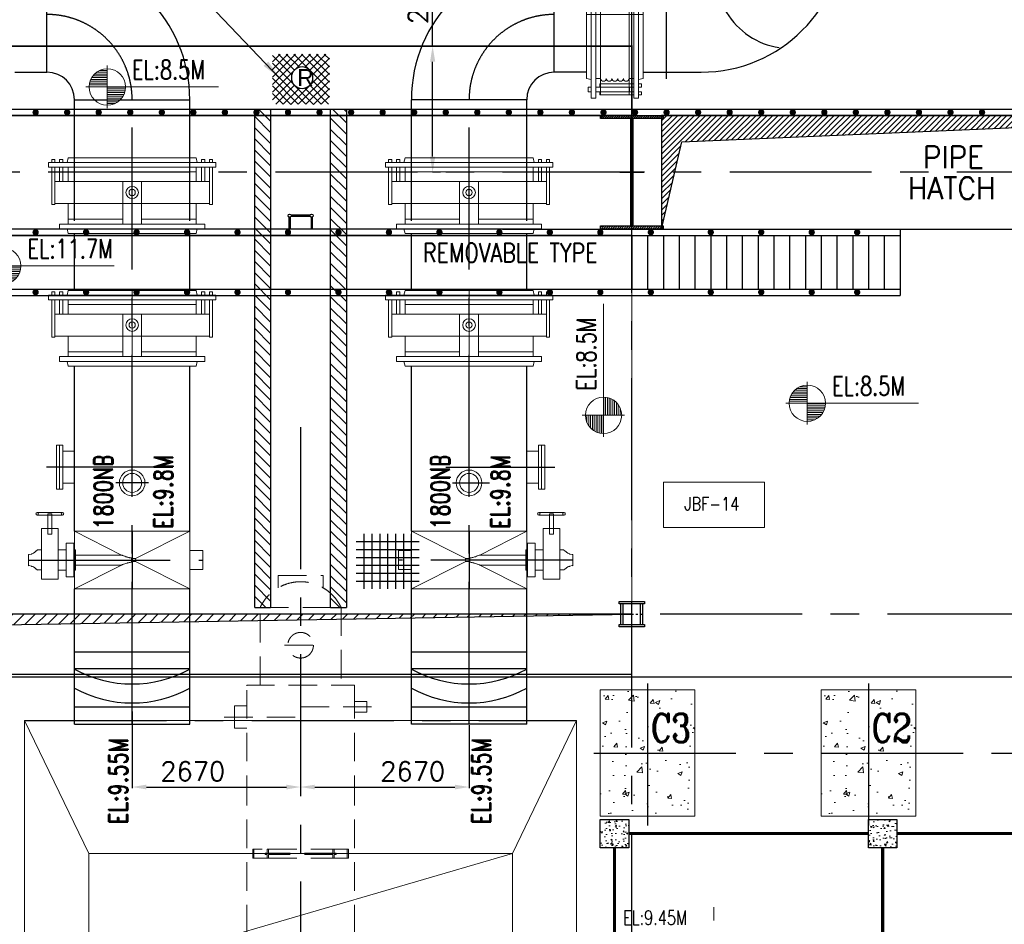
# Model space of a CAD drawing. Header units: inches. Extents: x 0 to 1544102, y 0 to 23144100.
# Tile 80 of 203: x 229134 to 244739, y 129172 to 143502. Entities that reach past the tile are written whole.
import ezdxf

# ---------------------------------------------------------------- set-up
doc = ezdxf.new("R2010")
doc.units = ezdxf.units.IN
doc.header["$LTSCALE"] = 1800
doc.header["$MEASUREMENT"] = 0
for name, pattern in [('CENTER', [2, 1.25, -0.25, 0.25, -0.25]), ('CENTER2', [1.125, 0.75, -0.125, 0.125, -0.125]), ('GTDASH', [12, 8, -4]), ('HIDDEN', [0.375, 0.25, -0.125])]:
    doc.linetypes.add(name, pattern=pattern)
doc.layers.get('0').update_dxf_attribs({"color": 253})
for name, color, linetype in [('AUX COL', 1, 'Continuous'), ('CEN', 2, 'CENTER'), ('CEN_1', 8, 'CENTER'), ('COL', 1, 'Continuous'), ('GRID', 251, 'CENTER'), ('HATCH', 9, 'Continuous'), ('OPENING', 40, 'Continuous'), ('PIPE', 5, 'Continuous'), ('STEEL', 231, 'Continuous')]:
    doc.layers.add(name, color=color, linetype=linetype)
for name, color, linetype, lineweight in [('CONCRETE', 145, 'Continuous', 15), ('DIM', 4, 'Continuous', 18), ('EQPT', 8, 'HIDDEN', 9), ('EQUIP', 8, 'Continuous', 9), ('HATCH-1', 252, 'Continuous', 9), ('TEXT', 3, 'Continuous', 18)]:
    doc.layers.add(name, color=color, linetype=linetype, lineweight=lineweight)
doc.styles.add('HTX11', font='O8111901')
doc.styles.add('ROMANC', font='ROMANC.SHX')
doc.styles.add('ROMAND', font='romand')
doc.styles.add('ROMANS', font='romans.shx')
doc.styles.get("Standard").update_dxf_attribs({"font": 'arial.ttf'})
doc.dimstyles.new('MAIN', dxfattribs={"dimtxt": 300, "dimasz": 225, "dimexe": 20, "dimexo": 20, "dimgap": 100, "dimtad": 1, "dimdec": 0, "dimzin": 0, "dimdsep": 46, "dimtxsty": 'ROMANS', "dimcen": 0.09, "dimclrd": 256, "dimclre": 9, "dimclrt": 256, "dimadec": 0, "dimazin": 0, "dimtfac": 1, "dimtdec": 0, "dimtofl": 0, "dimtmove": 0, "dimatfit": 3, "dimfxl": 0.18, "dimtolj": 1, "dimtzin": 0, "dimarcsym": 0})
doc.dimstyles.new('STANDARD1', dxfattribs={"dimtxt": 300, "dimasz": 250, "dimexe": 0, "dimexo": 0, "dimgap": 80, "dimtad": 1, "dimdec": 0, "dimzin": 0, "dimdsep": 46, "dimtxsty": 'ROMANS', "dimcen": 0, "dimclrd": 4, "dimclre": 4, "dimclrt": 4, "dimadec": 0, "dimazin": 0, "dimtfac": 0.09, "dimtdec": 0, "dimtix": 1, "dimtofl": 0, "dimtmove": 0, "dimatfit": 3, "dimfxl": 1, "dimtolj": 1, "dimtzin": 0, "dimarcsym": 0})
doc.dimstyles.new('USER175', dxfattribs={"dimscale": 175, "dimtxt": 2, "dimasz": 1.75, "dimexe": 0, "dimexo": 0, "dimgap": 0.5, "dimtad": 1, "dimdec": 0, "dimzin": 0, "dimdsep": 46, "dimtxsty": 'ROMANS', "dimcen": 0, "dimclrd": 4, "dimclre": 4, "dimclrt": 4, "dimadec": 0, "dimazin": 0, "dimtfac": 0.09, "dimtdec": 0, "dimtix": 1, "dimtofl": 0, "dimtmove": 0, "dimatfit": 3, "dimfxl": 1, "dimtolj": 1, "dimtzin": 0, "dimarcsym": 0})

# ---------------------------------------------------------------- blocks, each defined once
blk = doc.blocks.new('B-ROW COLUMN')
at = {"layer": 'COL'}
h = blk.add_hatch(dxfattribs=at)
h.set_pattern_fill('ANSI31', color=256, scale=200, style=0)
h.set_pattern_definition([(45, (155648.048, 63141.767), (-17.67767, 17.67767), [])])
h.paths.add_polyline_path([(171095, 85178), (172085, 85178), (172085, 85128), (171095, 85128)])
h.paths.add_polyline_path([(171574, 86878), (171606, 86878), (171606, 85178), (171574, 85178)])
h.paths.add_polyline_path([(171095, 86928), (172085, 86928), (172085, 86878), (171095, 86878)])
blk.add_line((171590, 85128), (171590, 86928))
at = {"layer": 'CEN'}
for p, q in [((171590, 85128), (171590, 86928)), ((171399, 86028), (171782, 86028))]:
    blk.add_line(p, q, dxfattribs=at)
at = {"layer": 'COL'}
for points in [[(171095, 86928), (172085, 86928), (172085, 86878), (171095, 86878)], [(171574, 86878), (171606, 86878), (171606, 85178), (171574, 85178)], [(171095, 85178), (172085, 85178), (172085, 85128), (171095, 85128)]]:
    blk.add_lwpolyline(points, close=True, dxfattribs=at)
blk = doc.blocks.new('TG DECK COLUMNS & OUTLINE')
at = {"layer": 'HATCH-1'}
h = blk.add_hatch(dxfattribs=at)
h.set_pattern_fill('AR-CONC', color=256, scale=100, style=0)
h.set_pattern_definition([(50, (320238.94, 44911.77), (717.26, -62.752), [75, -825]), (355, (320238.94, 44911.8), (-138.751, 752.192), [60, -660]), (100.4514, (320298.7, 44906.54), (578.5094, 689.4395), [63.74, -701.142]), (46.1842, (320238.9, 45111.8), (1067.241, -165.519), [112.5, -1237.5]), (96.6356, (320327.9, 45098), (934.663, 974.118), [95.61, -1051.713]), (351.1842, (320238.9, 45111.8), (934.662, 974.119), [90, -990]), (21, (320338.94, 45061.77), (596.907, -402.619), [75, -825]), (326, (320338.94, 45061.8), (243.315, 725.15), [60, -660]), (71.4514, (320388.7, 45028.2), (840.2226, 322.5305), [63.74, -701.142]), (37.5, (320238.94, 44911.77), (12.1599, 332.89385), [0, -652, 0, -670, 0, -662.5]), (7.5, (320238.94, 44911.77), (263.0695, 394.4117), [0, -382, 0, -637, 0, -252.5]), (327.5, (320015.94, 44911.77), (533.8224, -22.5549), [0, -250, 0, -780, 0, -1035]), (317.5, (319915.94, 44911.77), (583.1862, 100.105), [0, -325, 0, -518, 0, -735])])
h.paths.add_polyline_path([(256433, 77465), (255683, 77465), (255683, 76465), (256433, 76465)])
h.paths.add_polyline_path([(257183, 77465), (256433, 77465), (256433, 76465), (257183, 76465)])
h.paths.add_polyline_path([(257183, 76465), (256433, 76465), (256433, 75465), (257183, 75465)])
h.paths.add_polyline_path([(256433, 76465), (255683, 76465), (255683, 75465), (256433, 75465)])
h.paths.add_polyline_path([(256407, 76525), (257214, 76525), (257214, 77200), (256407, 77200)], flags=9)
h = blk.add_hatch(dxfattribs=at)
h.set_pattern_fill('AR-CONC', color=256, scale=100, style=0)
h.set_pattern_definition([(50, (323738.94, 44911.77), (717.26, -62.752), [75, -825]), (355, (323738.94, 44911.8), (-138.751, 752.192), [60, -660]), (100.4514, (323798.7, 44906.54), (578.5094, 689.4395), [63.74, -701.142]), (46.1842, (323738.9, 45111.8), (1067.241, -165.519), [112.5, -1237.5]), (96.6356, (323827.9, 45098), (934.663, 974.118), [95.61, -1051.713]), (351.1842, (323738.9, 45111.8), (934.662, 974.119), [90, -990]), (21, (323838.94, 45061.77), (596.907, -402.619), [75, -825]), (326, (323838.94, 45061.8), (243.315, 725.15), [60, -660]), (71.4514, (323888.7, 45028.2), (840.2226, 322.5305), [63.74, -701.142]), (37.5, (323738.94, 44911.77), (12.1599, 332.89385), [0, -652, 0, -670, 0, -662.5]), (7.5, (323738.94, 44911.77), (263.0695, 394.4117), [0, -382, 0, -637, 0, -252.5]), (327.5, (323515.94, 44911.77), (533.8224, -22.5549), [0, -250, 0, -780, 0, -1035]), (317.5, (323415.94, 44911.77), (583.1862, 100.105), [0, -325, 0, -518, 0, -735])])
h.paths.add_polyline_path([(259933, 77465), (259183, 77465), (259183, 76465), (259933, 76465)])
h.paths.add_polyline_path([(260683, 77465), (259933, 77465), (259933, 76465), (260683, 76465)])
h.paths.add_polyline_path([(260683, 76465), (259933, 76465), (259933, 75465), (260683, 75465)])
h.paths.add_polyline_path([(259933, 76465), (259183, 76465), (259183, 75465), (259933, 75465)])
h.paths.add_polyline_path([(259907, 76525), (260714, 76525), (260714, 77200), (259907, 77200)], flags=9)
blk.add_lwpolyline([(240983, 64265), (243583, 61665), (267138, 61665), (267138, 77665), (243583, 77665), (240983, 75065), (226783, 75065), (226783, 64265)], close=True)
blk.add_lwpolyline([(240983, 64265), (243583, 61665), (267138, 61665), (267138, 77665), (243583, 77665), (240983, 75065), (226783, 75065), (226783, 64265)], close=True)
at = {"layer": 'CEN'}
for p, q in [((256433, 77565), (256433, 75287)), ((259933, 77565), (259933, 75287)), ((255582, 76465), (267033, 76465))]:
    blk.add_line(p, q, dxfattribs=at)
at = {"layer": 'CONCRETE'}
for points in [[(255683, 75465), (257183, 75465), (257183, 77465), (255683, 77465)], [(259183, 75465), (260683, 75465), (260683, 77465), (259183, 77465)]]:
    blk.add_lwpolyline(points, close=True, dxfattribs=at)
at = {"layer": 'TEXT', "style": 'ROMANC', "width": 0.8}
for s, p in [('C3', (256485, 76637)), ('C2', (259985, 76637))]:
    blk.add_text(s, height=450, dxfattribs=at).set_placement(p)
blk = doc.blocks.new('PLATFORM BELOW TG DECK AT EL. 5.8M & 8.0M & 8.5M')
at = {"layer": 'HATCH-1'}
h = blk.add_hatch(dxfattribs=at)
h.set_pattern_fill('AR-CONC', color=256, scale=30, style=0)
h.set_pattern_definition([(50, (-125855.24, -26628.59), (215.17805, -18.82564), [22.5, -247.5]), (355, (-125855.24, -26628.6), (-41.6254, 225.65764), [18, -198]), (100.4514, (-125837.3, -26630.16), (173.5528, 206.83186), [19.12206, -210.34263]), (46.1842, (-125855.24, -26568.6), (320.1723, -49.6557), [33.75, -371.25]), (96.6356, (-125828.55, -26572.73), (280.3988, 292.23536), [28.6831, -315.5139]), (351.1842, (-125855.24, -26568.6), (280.3986, 292.2356), [27, -297]), (21, (-125825.24, -26583.59), (179.07212, -120.78567), [22.5, -247.5]), (326, (-125825.24, -26583.6), (72.9946, 217.545), [18, -198]), (71.4514, (-125810.31, -26593.66), (252.0668, 96.75915), [19.12206, -210.34263]), (37.5, (-125855.235, -26628.59), (3.647957, 99.868156), [0, -195.6, 0, -201, 0, -198.75]), (7.5, (-125855.24, -26628.59), (78.92086, 118.32351), [0, -114.6, 0, -191.1, 0, -75.75]), (327.5, (-125922.135, -26628.59), (160.14673, -6.76646), [0, -75, 0, -234, 0, -310.5]), (317.5, (-125952.14, -26628.59), (174.95585, 30.0315), [0, -97.5, 0, -155.4, 0, -220.5])])
h.paths.add_polyline_path([(5200, 5750), (4750, 5750), (4750, 5300), (5200, 5300)])
h = blk.add_hatch(dxfattribs=at)
h.set_pattern_fill('AR-CONC', color=256, scale=30, style=0)
h.set_pattern_definition([(50, (-126155.24, -26628.59), (215.17805, -18.82564), [22.5, -247.5]), (355, (-126155.24, -26628.6), (-41.6254, 225.65764), [18, -198]), (100.4514, (-126137.3, -26630.16), (173.5528, 206.83186), [19.12206, -210.34263]), (46.1842, (-126155.24, -26568.6), (320.1723, -49.6557), [33.75, -371.25]), (96.6356, (-126128.55, -26572.73), (280.3988, 292.23536), [28.6831, -315.5139]), (351.1842, (-126155.24, -26568.6), (280.3986, 292.2356), [27, -297]), (21, (-126125.24, -26583.59), (179.07212, -120.78567), [22.5, -247.5]), (326, (-126125.24, -26583.6), (72.9946, 217.545), [18, -198]), (71.4514, (-126110.31, -26593.66), (252.0668, 96.75915), [19.12206, -210.34263]), (37.5, (-126155.235, -26628.59), (3.647957, 99.868156), [0, -195.6, 0, -201, 0, -198.75]), (7.5, (-126155.24, -26628.59), (78.92086, 118.32351), [0, -114.6, 0, -191.1, 0, -75.75]), (327.5, (-126222.135, -26628.59), (160.14673, -6.76646), [0, -75, 0, -234, 0, -310.5]), (317.5, (-126252.14, -26628.59), (174.95585, 30.0315), [0, -97.5, 0, -155.4, 0, -220.5])])
h.paths.add_polyline_path([(9000, 5300), (9450, 5300), (9450, 5750), (9000, 5750)])
at = {"layer": 'COL'}
for points in [[(5200, 5300), (4750, 5300), (4750, 5750), (5200, 5750)], [(9450, 5300), (9000, 5300), (9000, 5750), (9450, 5750)]]:
    blk.add_lwpolyline(points, close=True, dxfattribs=at)
at = {"layer": 'STEEL'}
blk.add_line((4750, 5650), (4750, 5650), dxfattribs=at)
at = {"layer": 'STEEL', "const_width": 50}
for points in [[(5200, 5525), (9000, 5525)], [(9450, 5525), (15555, 5525)], [(4975, 225), (4975, 5300)], [(9225, 5300), (9225, -5300)]]:
    blk.add_lwpolyline(points, dxfattribs=at)
blk = doc.blocks.new('*X7')
at = {"color": 0}
for p, q in [((36183, 29400), (36330, 29400)), ((36226, 29425), (36330, 29425)), ((36092, 29275), (36330, 29275)), ((36102, 29300), (36330, 29300)), ((36115, 29325), (36330, 29325)), ((36132, 29350), (36330, 29350)), ((36154, 29375), (36330, 29375)), ((36080, 29200), (36330, 29200)), ((36081, 29225), (36330, 29225)), ((36085, 29250), (36330, 29250))]:
    blk.add_line(p, q, dxfattribs=at)
blk = doc.blocks.new('LL')
for p, q in [((-711, 0), (-711, 423)), ((-1136, 0), (-711, 0)), ((1493, 0), (-711, 0)), ((-711, 0), (-711, -418))]:
    blk.add_line(p, q)
for start, end in [(90, 180), (0, 90), (180, 270), (270, 0)]:
    blk.add_arc((-711, 0), 360, start, end)
at = {"xscale": 1.439999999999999, "yscale": 1.439999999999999, "zscale": 1.439999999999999}
blk.add_blockref('*X7', (-53026, -42044), dxfattribs=at)
at = {"xscale": 1.439999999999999, "yscale": 1.439999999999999, "zscale": 1.439999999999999, "rotation": 180}
blk.add_blockref('*X7', (51604, 42044), dxfattribs=at)
at = {"flags": 4}
blk.add_attdef('LEVEL', (-222, 154), '', height=432, dxfattribs=at)
blk = doc.blocks.new('CROSS OVER FOR BFPT EXHAUST PIPES')
at = {"layer": 'STEEL', "ltscale": 0.2}
for p, q in [((121226, 117231), (110576, 117231)), ((121226, 117231), (127526, 117231)), ((127526, 117231), (127526, 116181)), ((108276, 117131), (127526, 117131)), ((118626, 117131), (121126, 117131)), ((123276, 117131), (123276, 116281)), ((123526, 117131), (123526, 116281)), ((123776, 117131), (123776, 116281)), ((124026, 117131), (124026, 116281)), ((124276, 117131), (124276, 116281)), ((124526, 117131), (124526, 116281)), ((124776, 117131), (124776, 116281)), ((125026, 117131), (125026, 116281)), ((125276, 117131), (125276, 116281)), ((125526, 117131), (125526, 116281)), ((125776, 117131), (125776, 116281)), ((126026, 117131), (126026, 116281)), ((126276, 117131), (126276, 116281)), ((126526, 117131), (126526, 116281)), ((126776, 117131), (126776, 116281)), ((127026, 117131), (127026, 116281)), ((127276, 117131), (127276, 116281)), ((108276, 116281), (127526, 116281)), ((108276, 116181), (127526, 116181))]:
    blk.add_line(p, q, dxfattribs=at)
at = {"layer": 'STEEL', "ltscale": 0.2, "const_width": 50}
for points in [[(113801, 117181, 1), (113851, 117181, 1)], [(114601, 117181, 1), (114651, 117181, 1)], [(115401, 117181, 1), (115451, 117181, 1)], [(116201, 117181, 1), (116251, 117181, 1)], [(117001, 117181, 1), (117051, 117181, 1)], [(117801, 117181, 1), (117851, 117181, 1)], [(118601, 117181, 1), (118651, 117181, 1)], [(119401, 117181, 1), (119451, 117181, 1)], [(120201, 117181, 1), (120251, 117181, 1)], [(121151, 117181, 1), (121201, 117181, 1)], [(121951, 117181, 1), (122001, 117181, 1)], [(122751, 117181, 1), (122801, 117181, 1)], [(123551, 117181, 1), (123601, 117181, 1)], [(124501, 117181, 1), (124551, 117181, 1)], [(125301, 117181, 1), (125351, 117181, 1)], [(126101, 117181, 1), (126151, 117181, 1)], [(126822, 117181, 1), (126872, 117181, 1)], [(113801, 116231, 1), (113851, 116231, 1)], [(114601, 116231, 1), (114651, 116231, 1)], [(115401, 116231, 1), (115451, 116231, 1)], [(116201, 116231, 1), (116251, 116231, 1)], [(117001, 116231, 1), (117051, 116231, 1)], [(117801, 116231, 1), (117851, 116231, 1)], [(118601, 116231, 1), (118651, 116231, 1)], [(119401, 116231, 1), (119451, 116231, 1)], [(120201, 116231, 1), (120251, 116231, 1)], [(121151, 116231, 1), (121201, 116231, 1)], [(121951, 116231, 1), (122001, 116231, 1)], [(122751, 116231, 1), (122801, 116231, 1)], [(123551, 116231, 1), (123601, 116231, 1)], [(124501, 116231, 1), (124551, 116231, 1)], [(125301, 116231, 1), (125351, 116231, 1)], [(126101, 116231, 1), (126151, 116231, 1)], [(126822, 116231, 1), (126872, 116231, 1)]]:
    blk.add_lwpolyline(points, format="xyb", close=True, dxfattribs=at)
at = {"layer": 'STEEL', "ltscale": 0.2}
blk.add_lwpolyline([(112776, 116281), (123276, 116281), (123276, 117131), (112776, 117131)], close=True, dxfattribs=at)
blk = doc.blocks.new('FLASH TANK VENT PIPING ARCH-R0')
at = {"layer": 'EQPT'}
blk.add_line((6550, 2797), (6550, 4357), dxfattribs=at)
at = {"layer": 'TEXT', "style": 'ROMANS', "width": 0.75}
blk.add_text('EL:9.45M', height=225, dxfattribs=at).set_placement((5111, 4079))
blk = doc.blocks.new('*D38')
at = {"layer": 'DIM', "color": 4, "lineweight": -2, "transparency": 16777216}
for p, q in [((235678, 143085), (235678, 144552)), ((235801, 143085), (235678, 143085)), ((235678, 141335), (235678, 142835)), ((235801, 141085), (235678, 141085))]:
    blk.add_line(p, q, dxfattribs=at)
at = {"layer": 'DIM', "color": 4, "transparency": 16777216}
for points in [[(235637, 142835), (235720, 142835), (235678, 143085)], [(235637, 141335), (235720, 141335), (235678, 141085)]]:
    blk.add_solid(points, dxfattribs=at)
at = {"layer": 'DIM', "color": 4, "transparency": 16777216, "insert": (235448, 143943), "char_height": 300, "attachment_point": 5, "rotation": 90, "style": 'ROMANS'}
blk.add_mtext('\\A1;2000', dxfattribs=at)
blk = doc.blocks.new('JUNCTION BOXES & IRs')
at = {"layer": 'EQUIP'}
blk.add_lwpolyline([(5750, 10373), (7350, 10373), (7350, 11091), (5750, 11091)], close=True, dxfattribs=at)
at = {"layer": 'EQUIP', "style": 'ROMANS', "width": 0.8}
blk.add_text('JBF-14', height=210, dxfattribs=at).set_placement((6081, 10643, 300))
blk = doc.blocks.new('AUX COLUMNS')
at = {"layer": 'GRID'}
blk.add_line((-138038, 68915), (-163538, 68915), dxfattribs=at)
blk = doc.blocks.new('cond')
at = {"layer": 'CEN'}
for p, q in [((0, 11965), (0, -10877)), ((-4375, 7315), (4375, 7315))]:
    blk.add_line(p, q, dxfattribs=at)
at = {"layer": 'EQUIP'}
for p, q in [((-3358, 5208), (-4375, 7315)), ((-4375, 7315), (-4375, -7315)), ((4375, 7315), (-4375, 7315)), ((3358, 5208), (4375, 7315)), ((4375, 7315), (4375, -7315)), ((-3358, -5208), (-3358, 5208)), ((3358, 5208), (-3358, 5208)), ((3358, 5208), (-1637, 3753)), ((3358, -5208), (3358, 5208))]:
    blk.add_line(p, q, dxfattribs=at)
blk = doc.blocks.new('A$C67821B7B ARCH-R0')
at = {"layer": 'STEEL'}
h = blk.add_hatch(dxfattribs=at)
h.set_pattern_fill('ANSI31', color=256, scale=1000, angle=90, style=0)
h.set_pattern_definition([(135, (136175.37, -30400.83), (-88.38835, -88.38835), [])])
h.paths.add_polyline_path([(-725, 9108), (-475, 9108), (-475, 17000), (-725, 17000)])
h = blk.add_hatch(dxfattribs=at)
h.set_pattern_fill('ANSI31', color=256, scale=1000, angle=90, style=0)
h.set_pattern_definition([(135, (0, -1240), (-88.38835, -88.38835), [])])
h.paths.add_polyline_path([(475, 9108), (725, 9108), (725, 17000), (475, 17000)])
at = {"layer": 'EQPT'}
for p, q in [((-356, 9613), (356, 9613)), ((-640, 9108), (640, 9108)), ((-258, 8508), (258, 8508)), ((-1050, 7549), (-854, 7549)), ((0, 7531), (1129, 7531)), ((854, 7615), (1050, 7615)), ((-1210, 7371), (0, 7371)), ((854, 7447), (1050, 7447)), ((-1050, 7194), (-854, 7194))]:
    blk.add_line(p, q, dxfattribs=at)
at = {"layer": 'EQPT', "flags": 128}
for points in [[(-356, 9613), (-356, 9416)], [(356, 9613), (356, 9416)], [(-640, 7878), (-640, 9108)], [(640, 9108), (640, 7878)], [(854, 7797), (854, 7878), (-854, 7878), (-854, 7797)], [(-854, 7797), (-854, 6420)], [(-854, 7661), (-854, 7518)], [(854, 7797), (854, 6420)], [(-1050, 7549), (-1050, 7194)], [(1050, 7615), (1050, 7447)], [(-854, 6420), (-854, -6901)], [(854, 6420), (854, -6901)], [(-740, 5277), (-757, 5277), (-757, 5133), (-740, 5133), (-740, 5277), (-531, 5277)], [(-531, 5215), (-564, 5215), (-564, 5195), (-531, 5195)], [(-511, 5215), (-511, 5277), (-531, 5277), (-531, 5215)], [(-531, 5195), (-531, 5133), (-511, 5133), (-511, 5195)], [(-511, 5277), (511, 5277)], [(511, 5215), (-511, 5215)], [(511, 5195), (-511, 5195)], [(531, 5215), (531, 5277), (511, 5277), (511, 5215)], [(511, 5195), (511, 5133), (531, 5133), (531, 5195)], [(531, 5277), (740, 5277)], [(531, 5195), (564, 5195), (564, 5215), (531, 5215)], [(740, 5133), (757, 5133), (757, 5277), (740, 5277), (740, 5133)], [(-740, 5133), (-531, 5133)], [(-511, 5133), (511, 5133)], [(740, 5133), (531, 5133)]]:
    blk.add_lwpolyline(points, dxfattribs=at)
at = {"layer": 'EQPT'}
blk.add_circle((0, 8508), 203, dxfattribs=at)
blk.add_arc((0, 8806), 708, 25.2432, 154.7568, dxfattribs=at)
at = {"layer": 'STEEL'}
for p, q in [((-725, 9108), (-475, 9108)), ((475, 9108), (725, 9108))]:
    blk.add_line(p, q, dxfattribs=at)
for points in [[(-725, 9108), (-725, 17000), (-475, 17000), (-475, 9108)], [(475, 9108), (475, 17000), (725, 17000), (725, 9108)]]:
    blk.add_lwpolyline(points, dxfattribs=at)
blk = doc.blocks.new('*D275')
at = {"layer": 'DIM', "color": 9, "lineweight": -2, "transparency": 16777216}
for p, q in [((230916, 132541), (230916, 131327)), ((233586, 132541), (233586, 131327))]:
    blk.add_line(p, q, dxfattribs=at)
at = {"layer": 'DIM', "lineweight": -2, "transparency": 16777216}
blk.add_line((231141, 131347), (233361, 131347), dxfattribs=at)
at = {"layer": 'DIM', "transparency": 16777216}
for points in [[(231141, 131384), (231141, 131309), (230916, 131347)], [(233361, 131384), (233361, 131309), (233586, 131347)]]:
    blk.add_solid(points, dxfattribs=at)
at = {"layer": 'DIM', "transparency": 16777216, "insert": (231877, 131597), "char_height": 300, "attachment_point": 5, "style": 'ROMANS'}
blk.add_mtext('\\A1;2670', dxfattribs=at)
blk = doc.blocks.new('*D276')
at = {"layer": 'DIM', "color": 9, "lineweight": -2, "transparency": 16777216}
for p, q in [((236256, 132325), (236256, 131327)), ((233586, 132139), (233586, 131327))]:
    blk.add_line(p, q, dxfattribs=at)
at = {"layer": 'DIM', "lineweight": -2, "transparency": 16777216}
blk.add_line((233811, 131347), (236031, 131347), dxfattribs=at)
at = {"layer": 'DIM', "transparency": 16777216}
for points in [[(233811, 131384), (233811, 131309), (233586, 131347)], [(236031, 131384), (236031, 131309), (236256, 131347)]]:
    blk.add_solid(points, dxfattribs=at)
at = {"layer": 'DIM', "transparency": 16777216, "insert": (235362, 131597), "char_height": 300, "attachment_point": 5, "style": 'ROMANS'}
blk.add_mtext('\\A1;2670', dxfattribs=at)
blk = doc.blocks.new('A$C6F301E0B')
at = {"layer": 'STEEL', "flags": 128}
for points in [[(0, 875), (0, 0)], [(125, 875), (125, 0)], [(250, 875), (250, 0)], [(375, 875), (375, 0)], [(500, 875), (500, 0)], [(625, 875), (625, 0)], [(750, 875), (750, 0)], [(-125, 750), (875, 750)], [(-125, 625), (875, 625)], [(-125, 500), (875, 500)], [(-125, 375), (875, 375)], [(-125, 250), (875, 250)], [(-125, 125), (875, 125)]]:
    blk.add_lwpolyline(points, dxfattribs=at)
blk = doc.blocks.new('A$C488D3A92')
at = {"layer": 'DIM', "color": 1}
for p, q in [((-1075, 1225), (-1075, 1275)), ((-1075, 1275), (-1025, 1275)), ((-1025, 0), (-1025, 1325)), ((-1025, 1325), (-950, 1325)), ((-950, 0), (-950, 1325)), ((-950, 1275), (-360, 1275)), ((-360, 1225), (-360, 1275)), ((-1075, 1225), (-1025, 1225)), ((-1075, 1100), (-1075, 1150)), ((-1075, 1150), (-1025, 1150)), ((-1075, 1100), (-1025, 1100)), ((-950, 1225), (-360, 1225)), ((-950, 1150), (-725, 1150)), ((-950, 1100), (-725, 1100)), ((-725, 0), (-725, 1225)), ((-375, 0), (-375, 1225)), ((-50, 0), (-50, 1150)), ((-50, 1150), (25, 1150)), ((25, 0), (25, 1150)), ((-1100, 1013), (-1025, 1032)), ((-1100, 0), (-1100, 1013)), ((-950, 1013), (-725, 1013)), ((-875, 0), (-875, 1013)), ((-375, 1013), (-50, 1013)), ((-125, 150), (-125, 1013)), ((100, 1013), (25, 1032)), ((100, 0), (100, 1013)), ((-1100, 0), (-1100, -1013)), ((-1025, 0), (-1025, -1325)), ((-950, 0), (-950, -1325)), ((-875, 0), (-875, -1013)), ((-725, 150), (-50, 150)), ((-725, 0), (-725, -1225)), ((-375, 0), (-375, -1225)), ((-50, 0), (-50, -1150)), ((25, 0), (25, -1150)), ((100, 0), (100, -1013)), ((-725, -150), (-50, -150)), ((-125, -150), (-125, -1013)), ((-1100, -1013), (-1025, -1032)), ((-950, -1013), (-725, -1013)), ((-375, -1013), (-50, -1013)), ((100, -1013), (25, -1032)), ((-1075, -1100), (-1075, -1150)), ((-1075, -1100), (-1025, -1100)), ((-1075, -1150), (-1025, -1150)), ((-1075, -1225), (-1075, -1275)), ((-1075, -1225), (-1025, -1225)), ((-950, -1100), (-725, -1100)), ((-950, -1150), (-725, -1150)), ((-950, -1225), (-360, -1225)), ((-360, -1225), (-360, -1275)), ((-50, -1150), (25, -1150)), ((-1075, -1275), (-1025, -1275)), ((-1025, -1325), (-950, -1325)), ((-950, -1275), (-360, -1275))]:
    blk.add_line(p, q, dxfattribs=at)
at = {"layer": 'DIM', "color": 2}
blk.add_line((-1100, 0), (100, 0), dxfattribs=at)
at = {"layer": 'DIM', "color": 1}
for radius in [100, 50]:
    blk.add_circle((-550, 0), radius, dxfattribs=at)
blk = doc.blocks.new('A$C75F90098')
at = {"layer": 'CEN'}
for p, q in [((0, 947), (0, 33)), ((1645, 490), (-1120, 490))]:
    blk.add_line(p, q, dxfattribs=at)
at = {"layer": 'TEXT', "color": 1}
for p, q in [((1172, 990), (1251, 990)), ((1172, 990), (1172, 190)), ((1438, 990), (1251, 990)), ((1438, 190), (1438, 990)), ((-1120, 640), (-1120, 340)), ((-915, 640), (-1120, 640)), ((1045, 650), (1172, 650)), ((1499, 650), (1438, 650)), ((-915, 340), (-1120, 340)), ((1045, 330), (1172, 330)), ((1503, 334), (1438, 334)), ((1172, 190), (1231, 190)), ((1231, 190), (1438, 190))]:
    blk.add_line(p, q, dxfattribs=at)
at = {"layer": 'TEXT', "color": 1, "flags": 128}
for points in [[(1251, 1244), (1105, 1244), (1095, 1241), (1088, 1234), (1085, 1224), (1088, 1214), (1095, 1207), (1105, 1204), (1251, 1204)], [(1251, 1244), (1266, 1244)], [(1251, 1204), (1266, 1204)], [(1266, 1244), (1505, 1244), (1515, 1241), (1522, 1234), (1525, 1224), (1522, 1214), (1515, 1207), (1505, 1204), (1266, 1204)], [(1272, 990), (1272, 1204)], [(1338, 990), (1338, 1204)], [(-397, 947), (-915, 947), (-54, 515), (-55, 513), (-60, 490), (-55, 467), (-54, 465), (-915, 33), (914, 33), (171, 410), (900, 410)], [(900, 570), (171, 570), (914, 947), (-397, 947)], [(927, 330), (900, 330), (900, 650), (927, 650)], [(1045, 223), (1045, 757), (927, 757), (927, 223), (1045, 223)], [(1499, 650), (1503, 646)], [(1503, 646), (1499, 650)], [(1504, 646), (1517, 635), (1519, 634), (1538, 619), (1545, 615), (1565, 599), (1589, 590), (1598, 584), (1632, 577), (1645, 579)], [(1578, 594), (1565, 599), (1545, 615), (1538, 619), (1519, 634), (1517, 635), (1504, 646)], [(-53, 515), (-53, 515), (-54, 515)], [(13, 515), (11, 515), (6, 515), (0, 515), (-6, 515), (-11, 515), (-16, 515), (-22, 515), (-23, 515), (-27, 515), (-31, 515), (-35, 515), (-40, 515), (-42, 515), (-43, 515), (-46, 515), (-47, 515), (-48, 515), (-50, 515), (-52, 515)], [(171, 570), (164, 567), (160, 566), (151, 562), (135, 556), (130, 555), (117, 550), (100, 544), (86, 540), (77, 537), (73, 536), (60, 532), (50, 530), (40, 528), (31, 526), (23, 525), (15, 524), (13, 524), (13, 456), (15, 456), (23, 455), (31, 454), (40, 452), (50, 450), (60, 448), (73, 444), (77, 443), (86, 440), (100, 436), (117, 430), (130, 425), (135, 424), (151, 418), (160, 414), (164, 413), (171, 410)], [(1645, 401), (1645, 579), (1645, 401), (1632, 403), (1598, 396), (1589, 390), (1565, 381), (1545, 365), (1538, 361), (1519, 346), (1517, 345), (1504, 334)], [(1578, 386), (1589, 390), (1598, 396), (1632, 403), (1645, 401), (1645, 579), (1632, 577), (1598, 584), (1589, 590), (1578, 594)], [(-54, 465), (-53, 465), (-53, 465)], [(-52, 465), (-50, 465), (-48, 465), (-47, 465), (-46, 465), (-43, 465), (-42, 465), (-40, 465), (-35, 465), (-31, 465), (-27, 465), (-23, 465), (-22, 465), (-16, 465), (-11, 465), (-6, 465), (0, 465), (6, 465), (11, 465), (13, 465)], [(1503, 334), (1499, 330)], [(1499, 330), (1503, 334)], [(1504, 334), (1517, 345), (1519, 346), (1538, 361), (1545, 365), (1565, 381), (1578, 386)]]:
    blk.add_lwpolyline(points, dxfattribs=at)
at = {"layer": 'TEXT', "color": 1, "linetype": 'GTDASH', "flags": 128}
for points in [[(1344, 1204), (1105, 1204), (1115, 1207), (1122, 1214), (1125, 1224), (1122, 1234), (1115, 1241), (1105, 1244), (1505, 1244), (1495, 1241), (1488, 1234), (1485, 1224), (1488, 1214), (1495, 1207), (1505, 1204), (1344, 1204)], [(1272, 1204), (1272, 1224), (1338, 1224), (1338, 1204)], [(1338, 1224), (1272, 1224)], [(1438, 990), (1172, 990)], [(1338, 990), (1338, 898), (1272, 898), (1272, 990)], [(1338, 898), (1272, 898)], [(900, 650), (900, 330)], [(1045, 757), (1045, 223), (927, 223), (927, 757), (1045, 757)], [(927, 330), (927, 650)], [(927, 650), (927, 330)], [(1045, 650), (1045, 330)], [(1045, 330), (1045, 650)], [(-54, 515), (-53, 515), (-53, 515)], [(-52, 515), (-50, 515), (-48, 515), (-47, 515), (-46, 515), (-43, 515), (-42, 515), (-40, 515), (-35, 515), (-31, 515), (-27, 515), (-23, 515), (-22, 515), (-16, 515), (-11, 515), (-6, 515), (0, 515), (6, 515), (11, 515), (13, 515), (13, 524)], [(13, 515), (13, 465), (11, 465), (6, 465), (0, 465), (-6, 465), (-11, 465), (-16, 465), (-22, 465), (-23, 465), (-27, 465), (-31, 465), (-35, 465), (-40, 465), (-42, 465), (-43, 465), (-46, 465), (-47, 465), (-48, 465), (-50, 465), (-52, 465)], [(13, 465), (13, 456), (13, 524), (15, 524), (23, 525), (31, 526), (40, 528), (50, 530), (60, 532), (73, 536), (77, 537), (86, 540), (100, 544), (117, 550), (130, 555), (135, 556), (151, 562), (160, 566), (164, 567), (171, 570)], [(900, 570), (900, 410)], [(900, 410), (900, 570)], [(1645, 401), (1645, 579)], [(-53, 465), (-53, 465), (-54, 465)], [(171, 410), (164, 413), (160, 414), (151, 418), (135, 424), (130, 425), (117, 430), (100, 436), (86, 440), (77, 443), (73, 444), (60, 448), (50, 450), (40, 452), (31, 454), (23, 455), (15, 456), (13, 456)], [(1172, 190), (1438, 190)]]:
    blk.add_lwpolyline(points, dxfattribs=at)
at = {"layer": 'TEXT', "color": 1, "flags": 128}
blk.add_lwpolyline([(-915, 33), (914, 33), (914, 947), (-915, 947)], close=True, dxfattribs=at)
blk = doc.blocks.new('A$C57677B11')
at = {"layer": 'DIM', "color": 1}
for p, q in [((-875, 1225), (-875, 1275)), ((-875, 1275), (-825, 1275)), ((-825, 1325), (-750, 1325)), ((-825, 0), (-825, 1325)), ((-750, 0), (-750, 1325)), ((-750, 1275), (-210, 1275)), ((-675, 1013), (-675, 1275)), ((-225, 1013), (-225, 1275)), ((-210, 1225), (-210, 1275)), ((-150, 1325), (-75, 1325)), ((-150, 0), (-150, 1325)), ((-75, 0), (-75, 1325)), ((-875, 1225), (-825, 1225)), ((-875, 1100), (-875, 1150)), ((-875, 1150), (-825, 1150)), ((-875, 1100), (-825, 1100)), ((-750, 1225), (-150, 1225)), ((-750, 1150), (-150, 1150)), ((-750, 1100), (-210, 1100)), ((-685, 1150), (-685, 1225)), ((-210, 1100), (-210, 1150)), ((-75, 1225), (-25, 1225)), ((-75, 1150), (-25, 1150)), ((-25, 1150), (-25, 1225)), ((-900, 1013), (-825, 1032)), ((-900, 0), (-900, 1013)), ((-750, 1013), (-675, 1013)), ((-675, 0), (-675, 1013)), ((-225, 1013), (-150, 1013)), ((-225, 0), (-225, 1013)), ((0, 1013), (-75, 1032)), ((0, 0), (0, 1013)), ((-900, 0), (-900, -1013)), ((-825, 0), (-825, -1325)), ((-750, 0), (-750, -1325)), ((-675, 0), (-675, -1013)), ((-225, 0), (-225, -1013)), ((-150, 0), (-150, -1325)), ((-75, 0), (-75, -1325)), ((0, 0), (0, -1013)), ((-900, -1013), (-825, -1032)), ((-750, -1013), (-675, -1013)), ((-675, -1013), (-675, -1275)), ((-225, -1013), (-150, -1013)), ((-225, -1013), (-225, -1275)), ((0, -1013), (-75, -1032)), ((-875, -1100), (-875, -1150)), ((-875, -1100), (-825, -1100)), ((-875, -1150), (-825, -1150)), ((-875, -1225), (-875, -1275)), ((-875, -1225), (-825, -1225)), ((-750, -1100), (-210, -1100)), ((-750, -1150), (-150, -1150)), ((-750, -1225), (-150, -1225)), ((-685, -1150), (-685, -1225)), ((-210, -1100), (-210, -1150)), ((-210, -1225), (-210, -1275)), ((-75, -1150), (-25, -1150)), ((-75, -1225), (-25, -1225)), ((-25, -1150), (-25, -1225)), ((-875, -1275), (-825, -1275)), ((-825, -1325), (-750, -1325)), ((-750, -1275), (-210, -1275)), ((-150, -1325), (-75, -1325))]:
    blk.add_line(p, q, dxfattribs=at)
at = {"layer": 'DIM', "color": 2}
blk.add_line((-900, 0), (0, 0), dxfattribs=at)
at = {"layer": 'DIM', "color": 1}
for centre, start, end in [((-630, 1013), 0, 180), ((-540, 1013), 0, 180), ((-450, 1013), 0, 180), ((-360, 1013), 0, 180), ((-270, 1013), 0, 180), ((-630, -1013), 180, 0), ((-540, -1013), 180, 0), ((-450, -1013), 180, 0), ((-360, -1013), 180, 0), ((-270, -1013), 180, 0)]:
    blk.add_arc(centre, 45, start, end, dxfattribs=at)
blk = doc.blocks.new('A$C666C458F')
at = {"layer": 'CEN'}
for p, q in [((5795, 19520), (5795, 17480)), ((-2670, 7260), (-2670, 17150)), ((2670, 7260), (2670, 17150)), ((-2409, 11080), (-2931, 11080)), ((2409, 11080), (2931, 11080)), ((2430, 11080), (2993, 11080)), ((-1756, 8132), (-3585, 8132)), ((3584, 8132), (1755, 8132)), ((-1756, 7528), (-3585, 7528)), ((3584, 7528), (1755, 7528))]:
    blk.add_line(p, q, dxfattribs=at)
for centre, start, end in [((-4020, 17150), 0, 90), ((4020, 17150), 90, 180)]:
    blk.add_arc(centre, 1350, start, end, dxfattribs=at)
at = {"layer": 'CEN_1'}
for p, q in [((-2302, 11330), (-4029, 11330)), ((2302, 11330), (4029, 11330))]:
    blk.add_line(p, q, dxfattribs=at)
at = {"layer": 'DIM', "color": 1}
for p, q in [((-3770, 11680), (-3870, 11680)), ((-3870, 11680), (-3870, 10980)), ((-3820, 11680), (-3820, 10980)), ((-3770, 11680), (-3770, 10980)), ((-3585, 11584), (-3770, 11584)), ((3584, 11584), (3770, 11584)), ((3770, 11680), (3870, 11680)), ((3770, 11680), (3770, 10980)), ((3820, 11680), (3820, 10980)), ((3870, 11680), (3870, 10980)), ((-3770, 10980), (-3870, 10980)), ((-3585, 11076), (-3770, 11076)), ((3584, 11076), (3770, 11076)), ((3770, 10980), (3870, 10980))]:
    blk.add_line(p, q, dxfattribs=at)
for centre, radius in [((-2670, 11080), 203), ((2670, 11080), 203), ((2670, 11080), 203), ((-2670, 11080), 150), ((2670, 11080), 150), ((2670, 11080), 150)]:
    blk.add_circle(centre, radius, dxfattribs=at)
at = {"layer": 'PIPE'}
for p, q in [((-4020, 17586), (-4020, 19415)), ((4020, 17586), (4020, 19415)), ((-4530, 17586), (-4020, 17586)), ((4520, 17586), (4020, 17586)), ((5430, 17586), (6350, 17586)), ((-3585, 17150), (-1756, 17150)), ((-3585, 15230), (-3585, 17150)), ((-1756, 15230), (-1756, 17150)), ((3584, 17150), (1755, 17150)), ((1755, 15230), (1755, 17150)), ((3584, 15230), (3584, 17150)), ((-3585, 14130), (-3585, 15030)), ((-1756, 14130), (-1756, 15030)), ((1755, 14130), (1755, 15030)), ((3584, 14130), (3584, 15030)), ((-3585, 10314), (-3585, 12930)), ((-1756, 10314), (-1756, 12930)), ((1755, 10314), (1755, 12930)), ((3584, 10314), (3584, 12930)), ((-3585, 7260), (-3585, 9400)), ((-1756, 7260), (-1756, 9400)), ((1755, 7260), (1755, 9400)), ((3584, 7260), (3584, 9400)), ((-1756, 8400), (-3585, 8400)), ((3584, 8400), (1755, 8400)), ((-3585, 7260), (-1756, 7260)), ((3584, 7260), (1755, 7260))]:
    blk.add_line(p, q, dxfattribs=at)
for centre, radius, start, end in [((6350, 19850), 2264, 270, 0), ((7762, 19143), 1181, 160.821, 261.3566), ((-4020, 17150), 2264, 0, 90), ((4020, 17150), 2264, 90, 180), ((-4020, 17150), 436, 0, 90), ((4020, 17150), 436, 90, 180), ((-2670, 9781), 1886, 240.9922, 299.0078), ((2670, 9781), 1886, 240.9922, 299.0078), ((-2670, 9480), 1886, 240.9922, 299.0078), ((2670, 9480), 1886, 240.9922, 299.0078)]:
    blk.add_arc(centre, radius, start, end, dxfattribs=at)
at = {"layer": 'DIM', "xscale": -1}
for name, p in [('A$C57677B11', (4530, 18500)), ('A$C75F90098', (-2670, 9367))]:
    blk.add_blockref(name, p, dxfattribs=at)
at = {"layer": 'DIM', "rotation": 270}
for p in [(-2670, 15130), (-2670, 13030)]:
    blk.add_blockref('A$C488D3A92', p, dxfattribs=at)
at = {"layer": 'DIM', "xscale": -1, "rotation": 90}
for p in [(2670, 15130), (2670, 13030)]:
    blk.add_blockref('A$C488D3A92', p, dxfattribs=at)
at = {"layer": 'DIM'}
blk.add_blockref('A$C75F90098', (2670, 9367), dxfattribs=at)
blk = doc.blocks.new('A$C4DA36BE6')
at = {"color": 2, "linetype": 'CENTER2', "ltscale": 0.15}
for p, q in [((0, -200), (0, 200)), ((-175, 0), (175, 0))]:
    blk.add_line(p, q, dxfattribs=at)
at = {"layer": 'AUX COL'}
for p, q in [((-175, -164), (-175, 164)), ((-139, -164), (-139, 164)), ((139, -164), (139, 164)), ((175, -164), (175, 164))]:
    blk.add_line(p, q, dxfattribs=at)
for points in [[(-200, 200), (200, 200), (200, 164), (-200, 164)], [(-200, -164), (200, -164), (200, -200), (-200, -200)]]:
    blk.add_lwpolyline(points, close=True, dxfattribs=at)

msp = doc.modelspace()

# ---------------------------------------------------------------- hatches: boundary and pattern name
at = {"layer": 'HATCH'}
h = msp.add_hatch(dxfattribs=at)
h.set_pattern_fill('ANSI31', color=256, scale=1000, style=0)
h.set_pattern_definition([(45, (130246.85, 71898.76), (-88.38835, 88.38835), [])])
h.paths.add_polyline_path([(228536.2, 133909.89), (228336.2, 133909.89), (228336.2, 133134.89)])
h.paths.add_polyline_path([(230001.7, 134084.89), (228511.2, 134084.89), (228511.2, 133934.89), (228536.2, 133934.89), (228536.2, 133909.89), (230001.7, 133934.79)])
h.paths.add_polyline_path([(230916.2, 134084.89), (230001.7, 134084.89), (230001.7, 133934.79), (230916.2, 133950.33)])
h.paths.add_polyline_path([(238836.2, 134084.89), (230916.2, 134084.89), (230916.2, 133950.33)])
at = {"layer": 'OPENING'}
h = msp.add_hatch(dxfattribs=at)
h.set_pattern_fill('ANSI31', color=8, scale=500, style=0)
h.set_pattern_definition([(45, (110742.447, 55057.26), (-44.194174, 44.194174), [])])
h.paths.add_polyline_path([(249366.2, 141984.89), (239306.2, 141984.89), (239306.2, 141084.89), (239516.52, 141084.89), (239629.92, 141570.15)])
h.paths.add_polyline_path([(239516.52, 141084.89), (239306.2, 141084.89), (239306.2, 140184.89)])

# ---------------------------------------------------------------- linework, layer by layer
at = {"layer": 'GRID'}
for p, q in [((238836.2, 103174.13), (238836.2, 157528.8)), ((278636.2, 141084.89), (143536.2, 141084.89))]:
    msp.add_line(p, q, dxfattribs=at)
at = {"layer": 'OPENING'}
for points in [[(217236.2, 141984.89), (249936.2, 141984.89), (249936.2, 152184.89), (217236.2, 152184.89)], [(217336.2, 142084.89), (249836.2, 142084.89), (249836.2, 152084.89), (217336.2, 152084.89)], [(239306.2, 140184.89), (249366.2, 140184.89), (249366.2, 141984.89), (239306.2, 141984.89)], [(228336.2, 133134.89), (238836.2, 133134.89), (238836.2, 134084.89), (228336.2, 134084.89)]]:
    msp.add_lwpolyline(points, close=True, dxfattribs=at)
at = {"layer": 'OPENING', "const_width": 50}
for points in [[(229361.2, 142034.89, 1), (229411.2, 142034.89, 1)], [(229861.2, 142034.89, 1), (229911.2, 142034.89, 1)], [(230361.2, 142034.89, 1), (230411.2, 142034.89, 1)], [(230861.2, 142034.89, 1), (230911.2, 142034.89, 1)], [(231361.2, 142034.89, 1), (231411.2, 142034.89, 1)], [(231861.2, 142034.89, 1), (231911.2, 142034.89, 1)], [(232361.2, 142034.89, 1), (232411.2, 142034.89, 1)], [(232861.2, 142034.89, 1), (232911.2, 142034.89, 1)], [(233361.2, 142034.89, 1), (233411.2, 142034.89, 1)], [(233861.2, 142034.89, 1), (233911.2, 142034.89, 1)], [(234361.2, 142034.89, 1), (234411.2, 142034.89, 1)], [(234861.2, 142034.89, 1), (234911.2, 142034.89, 1)], [(235361.2, 142034.89, 1), (235411.2, 142034.89, 1)], [(235861.2, 142034.89, 1), (235911.2, 142034.89, 1)], [(236361.2, 142034.89, 1), (236411.2, 142034.89, 1)], [(236861.2, 142034.89, 1), (236911.2, 142034.89, 1)], [(237361.2, 142034.89, 1), (237411.2, 142034.89, 1)], [(237861.2, 142034.89, 1), (237911.2, 142034.89, 1)], [(238361.2, 142034.89, 1), (238411.2, 142034.89, 1)], [(238861.2, 142034.89, 1), (238911.2, 142034.89, 1)], [(239361.2, 142034.89, 1), (239411.2, 142034.89, 1)], [(239861.2, 142034.89, 1), (239911.2, 142034.89, 1)], [(240361.2, 142034.89, 1), (240411.2, 142034.89, 1)], [(240861.2, 142034.89, 1), (240911.2, 142034.89, 1)], [(241361.2, 142034.89, 1), (241411.2, 142034.89, 1)], [(241861.2, 142034.89, 1), (241911.2, 142034.89, 1)], [(242361.2, 142034.89, 1), (242411.2, 142034.89, 1)], [(242861.2, 142034.89, 1), (242911.2, 142034.89, 1)], [(243361.2, 142034.89, 1), (243411.2, 142034.89, 1)], [(243861.2, 142034.89, 1), (243911.2, 142034.89, 1)], [(244361.2, 142034.89, 1), (244411.2, 142034.89, 1)]]:
    msp.add_lwpolyline(points, format="xyb", close=True, dxfattribs=at)
at = {"layer": 'OPENING'}
for points in [[(239306.2, 140184.89), (239629.92, 141570.15), (249366.2, 141984.89)], [(228336.2, 133134.89), (228536.2, 133909.89), (238836.2, 134084.89)]]:
    msp.add_lwpolyline(points, dxfattribs=at)
at = {"layer": 'PIPE'}
msp.add_line((237156.2, 132344.89), (235356.2, 132344.89), dxfattribs=at)
at = {"layer": 'STEEL'}
for p, q in [((233401.2, 140374.33), (233401.2, 140184.89)), ((233421.2, 140374.33), (233421.2, 140184.89)), ((233738.29, 140407.25), (233434.11, 140407.25)), ((233738.29, 140387.25), (233434.11, 140387.25)), ((233751.2, 140374.33), (233751.2, 140184.89)), ((233771.2, 140374.33), (233771.2, 140184.89))]:
    msp.add_line(p, q, dxfattribs=at)
for points, const_width in [([(228336.2, 143084.89), (238836.2, 143084.89), (238836.2, 141984.89), (228336.2, 141984.89)], 25), ([(238836.2, 134084.89), (228336.2, 134084.89), (228336.2, 142084.89), (238836.2, 142084.89)], 15)]:
    msp.add_lwpolyline(points, close=True, dxfattribs=dict(at, const_width=const_width))
at = {"layer": 'STEEL', "flags": 128}
for points in [[(233127.84, 142704.43), (233381.28, 142958.38)], [(233138.08, 142835.41), (233260.96, 142958.38)], [(233138.08, 142594.09), (233502.45, 142958.38)], [(233138.08, 142473.34), (233622.77, 142958.38)], [(233138.08, 142352.68), (233743.94, 142958.38)], [(233235.36, 142958.38), (233489.65, 142704.43)], [(233356.53, 142958.38), (233566.45, 142748.54)], [(233476.85, 142958.38), (234041.76, 142393.81)], [(233598.02, 142958.38), (234041.76, 142514.47)], [(233654.34, 142748.54), (233864.26, 142958.38)], [(233718.34, 142958.38), (234041.76, 142635.22)], [(233731.14, 142704.43), (233985.44, 142958.38)], [(233839.52, 142958.38), (234041.76, 142755.88)], [(233959.84, 142958.38), (234041.76, 142876.54)], [(233138.08, 142935.42), (233445.28, 142627.88)], [(233138.08, 142814.76), (233791.73, 142161.36)], [(233775.52, 142627.88), (234041.76, 142894.29)], [(233127.84, 142704.43), (233668, 142164.35)], [(233187.57, 142764.76), (233791.73, 142161.36)], [(233429.06, 142161.36), (234041.76, 142773.63)], [(233546.82, 142164.35), (234041.76, 142652.97)], [(233138.08, 142573.44), (233546.82, 142164.35)], [(233138.08, 142232.02), (233445.28, 142539.56)], [(233668, 142164.35), (234041.76, 142532.22)], [(233775.52, 142539.56), (234041.76, 142273.15)], [(233138.08, 142452.69), (233429.06, 142161.36)], [(233138.08, 142332.03), (233311.3, 142164.35)], [(233190.98, 142164.35), (233489.65, 142463.02)], [(233311.3, 142164.35), (233566.45, 142418.9)], [(233654.34, 142418.9), (233909.49, 142164.35)], [(233731.14, 142463.02), (234029.81, 142164.35)], [(233791.73, 142161.36), (234041.76, 142411.56)], [(233909.49, 142164.35), (234041.76, 142290.9)]]:
    msp.add_lwpolyline(points, dxfattribs=at)
msp.add_lwpolyline([(233780.64, 142583.68, 1), (233439.3, 142583.68, 1), (233780.64, 142583.68)], format="xyb", dxfattribs=at)
at = {"layer": 'STEEL'}
for centre in [(233411.2, 140397.25), (233761.2, 140397.25)]:
    msp.add_circle(centre, 25, dxfattribs=at)

# ---------------------------------------------------------------- block references
for name, p in [('A$C666C458F', (233586.2, 125084.89)), ('B-ROW COLUMN', (67245.97, 55057.26)), ('JUNCTION BOXES & IRs', (233586.2, 125084.89)), ('A$C4DA36BE6', (238836.2, 134084.89)), ('TG DECK COLUMNS & OUTLINE', (-17346.88, 55420.08)), ('PLATFORM BELOW TG DECK AT EL. 5.8M & 8.0M & 8.5M', (233586.2, 125084.89)), ('FLASH TANK VENT PIPING ARCH-R0', (233586.2, 125084.89))]:
    msp.add_blockref(name, p)
at = {"layer": 'AUX COL'}
msp.add_blockref('AUX COLUMNS', (390374.01, 65169.86), dxfattribs=at)
at = {"layer": 'EQUIP'}
for name in ['A$C67821B7B ARCH-R0', 'cond']:
    msp.add_blockref(name, (233586.2, 125084.89), dxfattribs=at)
at = {"layer": 'STEEL'}
for name, p in [('CROSS OVER FOR BFPT EXHAUST PIPES', (115560.2, 22953.96)), ('A$C6F301E0B', (234589.94, 134484.79))]:
    msp.add_blockref(name, p, dxfattribs=at)
at = {"layer": 'TEXT'}
ref = msp.add_blockref('LL', (231090.54, 142437.22), dxfattribs=dict(at, xscale=0.8, yscale=0.8, zscale=0.8))
ref.add_attrib('LEVEL', 'EL:8.5M', (230913.16, 142560.56), dxfattribs={"layer": '0', "height": 300, "style": 'ROMANS', "width": 0.75, "flags": 4})
ref = msp.add_blockref('LL', (229434.69, 139601.52), dxfattribs=dict(at, xscale=0.8, yscale=0.8, zscale=0.8))
ref.add_attrib('LEVEL', 'EL:11.7M', (229257.3, 139724.86), dxfattribs={"layer": '0', "height": 300, "style": 'ROMANS', "width": 0.75, "flags": 4})
ref = msp.add_blockref('LL', (238386.97, 137804.43), dxfattribs=dict(at, xscale=0.8, yscale=0.8, zscale=0.8, rotation=90))
ref.add_attrib('LEVEL', 'EL:8.5M', (238263.62, 137627.04), dxfattribs={"layer": '0', "height": 300, "rotation": 90, "style": 'ROMANS', "width": 0.75, "flags": 4})
ref = msp.add_blockref('LL', (242185.81, 137426.48), dxfattribs=dict(at, xscale=0.8, yscale=0.8, zscale=0.8))
ref.add_attrib('LEVEL', 'EL:8.5M', (242008.42, 137549.83), dxfattribs={"layer": '0', "height": 300, "style": 'ROMANS', "width": 0.75, "flags": 4})

# ---------------------------------------------------------------- texts
at = {"layer": 'STEEL', "style": 'HTX11'}
msp.add_text('R', height=266.67, dxfattribs=at).set_placement((233533.43, 142452.95))
at = {"layer": 'TEXT', "color": 3, "style": 'ROMANS'}
for s, height, width, p in [(' PIPE', 350, 0.936038, (243224.65, 141149.57, -1000)), ('HATCH', 350, 0.936038, (243210.99, 140657.92)), ('REMOVABLE TYPE', 300, 0.8, (235524.44, 139659.89))]:
    msp.add_text(s, height=height, dxfattribs=dict(at, width=width)).set_placement(p)
at = {"layer": 'TEXT', "style": 'ROMAND', "width": 0.75}
for s, p in [('1800NB', (230608.46, 135437.01)), ('EL:9.8M', (231559.89, 135437.01)), ('1800NB', (235948.48, 135437.01)), ('EL:9.8M', (236899.91, 135437.01)), ('EL:9.55M', (230846.73, 130759.56)), ('EL:9.55M', (236602.22, 130759.56))]:
    msp.add_text(s, height=300, rotation=90, dxfattribs=at).set_placement(p)

# ---------------------------------------------------------------- dimensions: what is measured, and where the dimension line sits
at = {"layer": 'DIM'}
dim = msp.add_linear_dim(base=(235678.27, 143084.89), p1=(235800.94, 141084.89), p2=(235800.94, 143084.89), angle=90, dimstyle='STANDARD1', dxfattribs=at)
dim.commit()
dim.dimension.update_dxf_attribs({"geometry": '*D38', "text_midpoint": (235678.27, 143943.46), "dimtype": 160})
for base, p1, p2, picture, middle in [((233586.2, 131346.76), (230916.2, 132560.68), (233586.2, 132560.68), '*D275', (231877.25, 131346.76)), ((236256.2, 131346.76), (233586.2, 132158.72), (236256.2, 132344.89), '*D276', (235362.41, 131346.76))]:
    dim = msp.add_linear_dim(base=base, p1=p1, p2=p2, dimstyle='MAIN', dxfattribs=at)
    dim.commit()
    dim.dimension.update_dxf_attribs({"geometry": picture, "text_midpoint": middle, "dimtype": 160})

# ---------------------------------------------------------------- leaders
msp.add_leader([(233248.47, 142583.81), (231642.96, 144263.85), (231642.96, 149263.85)], dimstyle='USER175', override={"dimgap": 0.5, "dimtad": 0})

doc.saveas('drawing.dxf')
